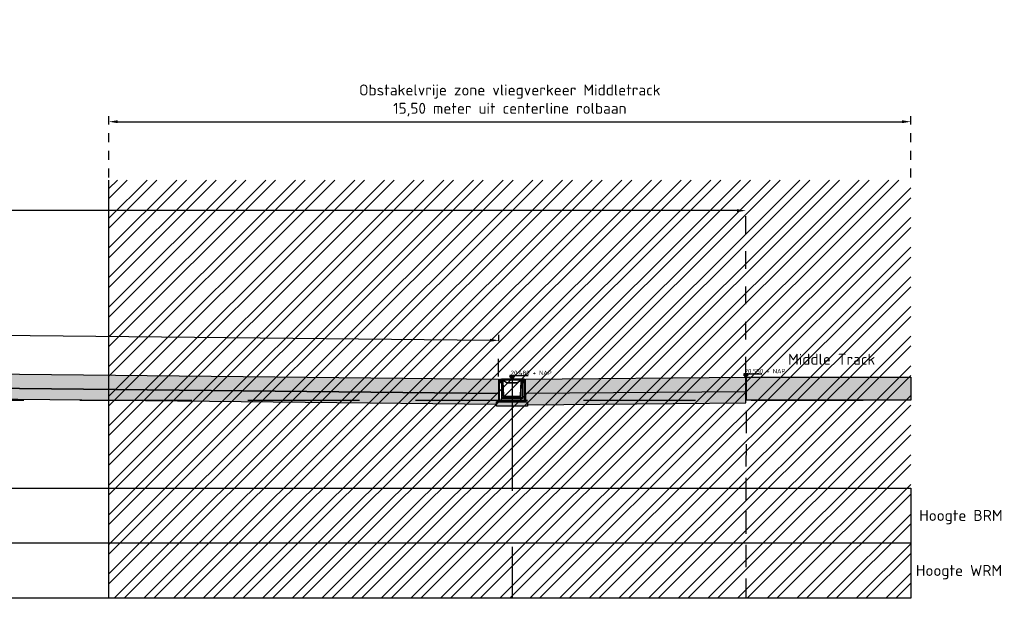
# Model space of a CAD drawing. Header units: metres. Extents: x 175829 to 176206141, y 407048 to 407918896.
# Tile 226 of 256: x 180794 to 180816, y 407067 to 407080. Entities that reach past the tile are written whole.
import ezdxf

# ---------------------------------------------------------------- set-up
doc = ezdxf.new("R2010")
doc.units = ezdxf.units.M
doc.header["$LTSCALE"] = 0.2
doc.header["$PDMODE"] = 3
doc.header["$PDSIZE"] = 1
for name, pattern in [('ACAD_ISO08W100', [36, 24, -3, 6, -3]), ('DASHED', [19.05, 12.7, -6.35]), ('XX-HIDDEN', [4, 2, -2])]:
    doc.linetypes.add(name, pattern=pattern)
for name, color, linetype in [('N-BOUWKUNDIG-FUNDERINGSBALK-GEBOUW-A', 170, 'Continuous'), ('N-BOUWKUNDIG-FUNDERINGSBALK-GEBOUW-G', 170, 'Continuous'), ('N-GW-VH-DWARSPROFIELEN_MAAIVELDLIJN_NIEUW-G', 4, 'Continuous'), ('N-WE-VH-BETONVERHARDING_330mm_PLATFORM-S&R-G', 3, 'Continuous'), ('N-WE-VH-BETONVERHARDING_PLATFORM-S&R_AFWATERINGSGOOT-G', 3, 'Continuous'), ('N-WE-VH-BETONVERHARDING_PLATFORM-S&R_AFWATERINGSGOOT_BETONSLOOF_DETAIL-A', 252, 'Continuous'), ('N-WE-VH-BETONVERHARDING_PLATFORM-S&R_AFWATERINGSGOOT_BETONSLOOF_DETAIL-G', 2, 'Continuous'), ('N-WE-VH-BETONVERHARDING_PLATFORM-S&R_AFWATERINGSGOOT_STELSPECIE_DETAIL-A', 251, 'Continuous'), ('N-WE-VH-BETONVERHARDING_PLATFORM-S&R_AFWATERINGSGOOT_STELSPECIE_DETAIL-G', 2, 'Continuous'), ('N-WE-VH-CO-VOEGEN_BETONVERHARDING_UITZET_CONSTRUCTIEVOEG-G', 254, 'ACAD_ISO08W100'), ('N-WE-VH-GRONDWERK_BETONGRANULAAT_S&R-G', 3, 'Continuous'), ('N-WE-VH_ASFALTVERHARDING_BOUWPLAATSINRICHTING-G', 3, 'Continuous'), ('X-HOOGTES-XX_HOOGTE_BETONVERHARDING_AFGEWERKT-T', 7, 'Continuous'), ('X-XX-AL-DWARSPROFIELEN-G', 2, 'Continuous'), ('X-XX-AL-DWARSPROFIELEN_20.00+NAP-G', 255, 'DASHED'), ('X-XX-AL_WERKTERREIN_LINEOPS_MIDDLETRACK-A', 10, 'Continuous')]:
    doc.layers.add(name, color=color, linetype=linetype)
doc.layers.add('N-WE-VH-BETONVERHARDING_330mm_PLATFORM-S&R-A', color=7, linetype='Continuous', true_color=0xf0f0f0)
doc.layers.add('N-WE-VH-GRONDWERK_BETONGRANULAAT_S&R-A', color=252, linetype='Continuous', lineweight=18)
doc.styles.add('NLCS 2.5 mm', font='isocpeur.ttf', dxfattribs={"height": 2.5})
doc.styles.add('NLCS-ISO', font='isocpeur.ttf')
doc.styles.add('RVB 5.0 mm IT', font='isocpeur.ttf', dxfattribs={"height": 5})
doc.dimstyles.new('NLCS-ARROW', dxfattribs={"dimtxt": 2.5, "dimasz": 3, "dimexe": 1.25, "dimexo": 0.625, "dimgap": 0.75, "dimtad": 1, "dimzin": 0, "dimdsep": 46, "dimtxsty": 'NLCS 2.5 mm', "dimcen": 0, "dimdle": 1, "dimclrd": 1, "dimclre": 251, "dimclrt": 7, "dimazin": 0, "dimtfac": 1, "dimtmove": 1, "dimatfit": 3, "dimfxl": 1, "dimtfillclr": 7, "dimtolj": 1, "dimtzin": 0, "dimarcsym": 0})

# ---------------------------------------------------------------- blocks, each defined once
blk = doc.blocks.new('*D110')
at = {"layer": 'Defpoints', "color": 0, "ltscale": 0.5, "transparency": 16777216}
for p in [(180814.127, 407077.511), (180795.927, 407076.185), (180814.127, 407076.185)]:
    blk.add_point(p, dxfattribs=at)
at = {"layer": 'N-WE-VH_ASFALTVERHARDING_BOUWPLAATSINRICHTING-G', "color": 251, "linetype": 'XX-HIDDEN', "lineweight": -2, "ltscale": 0.5, "transparency": 16777216}
for p, q in [((180795.927, 407076.247), (180795.927, 407077.636)), ((180814.127, 407076.247), (180814.127, 407077.636))]:
    blk.add_line(p, q, dxfattribs=at)
at = {"layer": 'N-WE-VH_ASFALTVERHARDING_BOUWPLAATSINRICHTING-G', "color": 1, "lineweight": -2, "ltscale": 0.5, "transparency": 16777216}
blk.add_line((180796.127, 407077.511), (180813.927, 407077.511), dxfattribs=at)
at = {"layer": 'N-WE-VH_ASFALTVERHARDING_BOUWPLAATSINRICHTING-G', "color": 1, "ltscale": 0.5, "transparency": 16777216}
for points in [[(180796.127, 407077.544), (180796.127, 407077.478), (180795.927, 407077.511)], [(180813.927, 407077.544), (180813.927, 407077.478), (180814.127, 407077.511)]]:
    blk.add_solid(points, dxfattribs=at)
at = {"layer": 'N-WE-VH_ASFALTVERHARDING_BOUWPLAATSINRICHTING-G', "color": 7, "ltscale": 0.5, "transparency": 16777216, "insert": (180805.027, 407077.994), "char_height": 0.25, "attachment_point": 5, "style": 'NLCS-ISO'}
blk.add_mtext('\\A1;Obstakelvrije zone vliegverkeer Middletrack^J15,50 meter uit centerline rolbaan', dxfattribs=at)
blk = doc.blocks.new('*D119')
at = {"layer": 'Defpoints', "color": 0, "transparency": 16777216}
for p in [(180721.436, 407075.491), (180721.436, 407072.535), (180810.386, 407071.705)]:
    blk.add_point(p, dxfattribs=at)
at = {"layer": 'X-XX-AL-DWARSPROFIELEN-G', "color": 251, "linetype": 'XX-HIDDEN', "lineweight": -2, "transparency": 16777216}
for p, q in [((180721.436, 407072.597), (180721.436, 407075.616)), ((180810.386, 407071.767), (180810.386, 407075.616))]:
    blk.add_line(p, q, dxfattribs=at)
at = {"layer": 'X-XX-AL-DWARSPROFIELEN-G', "color": 1, "lineweight": -2, "transparency": 16777216}
blk.add_line((180810.186, 407075.491), (180721.636, 407075.491), dxfattribs=at)
at = {"layer": 'X-XX-AL-DWARSPROFIELEN-G', "color": 1, "transparency": 16777216}
for points in [[(180721.636, 407075.525), (180721.636, 407075.458), (180721.436, 407075.491)], [(180810.186, 407075.525), (180810.186, 407075.458), (180810.386, 407075.491)]]:
    blk.add_solid(points, dxfattribs=at)
at = {"layer": 'X-XX-AL-DWARSPROFIELEN-G', "color": 7, "transparency": 16777216, "insert": (180765.911, 407075.766), "char_height": 0.25, "attachment_point": 5, "style": 'NLCS-ISO'}
blk.add_mtext('\\A1;Rolbaan, intersectie S4 88.95', dxfattribs=at)
blk = doc.blocks.new('*D129')
at = {"layer": 'Defpoints', "color": 0, "transparency": 16777216}
for p in [(180721.436, 407072.535), (180804.775, 407072.544), (180804.766, 407071.665)]:
    blk.add_point(p, dxfattribs=at)
at = {"layer": 'X-XX-AL-DWARSPROFIELEN-G', "color": 251, "linetype": 'XX-HIDDEN', "lineweight": -2, "transparency": 16777216}
for p, q in [((180721.437, 407072.597), (180721.447, 407073.539)), ((180804.767, 407071.727), (180804.777, 407072.669))]:
    blk.add_line(p, q, dxfattribs=at)
at = {"layer": 'X-XX-AL-DWARSPROFIELEN-G', "color": 1, "lineweight": -2, "transparency": 16777216}
blk.add_line((180721.645, 407073.412), (180804.575, 407072.546), dxfattribs=at)
at = {"layer": 'X-XX-AL-DWARSPROFIELEN-G', "color": 1, "transparency": 16777216}
for points in [[(180721.646, 407073.446), (180721.645, 407073.379), (180721.445, 407073.414)], [(180804.576, 407072.58), (180804.575, 407072.513), (180804.775, 407072.544)]]:
    blk.add_solid(points, dxfattribs=at)
at = {"layer": 'X-XX-AL-DWARSPROFIELEN-G', "color": 7, "transparency": 16777216, "insert": (180763.113, 407073.267), "char_height": 0.25, "attachment_point": 5, "rotation": 359.4018, "style": 'NLCS-ISO'}
blk.add_mtext('\\A1;Afschot betonverharding 0,90%', dxfattribs=at)

msp = doc.modelspace()

# ---------------------------------------------------------------- hatches: boundary and pattern name
at = {"layer": 'N-BOUWKUNDIG-FUNDERINGSBALK-GEBOUW-A', "ltscale": 0.5, "true_color": 0xe6e6e6, "transparency": 33554559}
h = msp.add_hatch(color=254, dxfattribs=at)
h.dxf.hatch_style = 1
h.paths.add_polyline_path([(180814.1275, 407071.1846), (180814.1275, 407071.7046), (180810.3863, 407071.7046), (180810.3863, 407071.1846)])
at = {"layer": 'N-WE-VH-BETONVERHARDING_330mm_PLATFORM-S&R-A'}
h = msp.add_hatch(color=256, dxfattribs=at)
h.dxf.hatch_style = 1
h.paths.add_polyline_path([(180721.4363, 407072.2046), (180721.4363, 407072.5346), (180804.7663, 407071.6646), (180804.7663, 407071.3346)])
h = msp.add_hatch(color=256, dxfattribs=at)
h.dxf.hatch_style = 1
h.paths.add_polyline_path([(180810.3863, 407071.3746), (180805.3863, 407071.3356), (180805.3863, 407071.6656), (180810.3863, 407071.7046)])
at = {"layer": 'N-WE-VH-BETONVERHARDING_PLATFORM-S&R_AFWATERINGSGOOT_BETONSLOOF_DETAIL-A', "ltscale": 0.5}
h = msp.add_hatch(color=256, dxfattribs=at)
h.dxf.hatch_style = 1
h.paths.add_polyline_path([(180805.4264, 407071.1456), (180804.7264, 407071.1456), (180804.7264, 407071.0456), (180805.0764, 407071.0456), (180805.4264, 407071.0456)])
at = {"layer": 'N-WE-VH-BETONVERHARDING_PLATFORM-S&R_AFWATERINGSGOOT_STELSPECIE_DETAIL-A', "ltscale": 0.5}
h = msp.add_hatch(color=256, dxfattribs=at)
h.dxf.hatch_style = 1
h.paths.add_polyline_path([(180805.3615, 407071.1656), (180804.7915, 407071.1656), (180804.7915, 407071.1456), (180805.3613, 407071.1456)])
at = {"layer": 'N-WE-VH-CO-VOEGEN_BETONVERHARDING_UITZET_CONSTRUCTIEVOEG-G', "ltscale": 0.5}
h = msp.add_hatch(color=256, dxfattribs=at)
h.dxf.hatch_style = 1
h.paths.add_polyline_path([(180804.7663, 407071.6606), (180804.7913, 407071.6606), (180804.7913, 407071.1456), (180804.7663, 407071.1456)])
h.paths.add_polyline_path([(180805.3863, 407071.6606), (180805.3613, 407071.6606), (180805.3613, 407071.1456), (180805.3863, 407071.1456)])
at = {"layer": 'N-WE-VH-GRONDWERK_BETONGRANULAAT_S&R-A', "ltscale": 0.5, "true_color": 0xe6e6e6, "transparency": 33554534}
h = msp.add_hatch(color=254, dxfattribs=at)
h.dxf.hatch_style = 1
h.paths.add_polyline_path([(180804.7264, 407071.085), (180721.4363, 407071.9546), (180703.8275, 407071.9546), (180703.8275, 407072.2046), (180721.4363, 407072.2046), (180804.7663, 407071.3346), (180804.7663, 407071.1456), (180804.7264, 407071.1456)])
h = msp.add_hatch(color=254, dxfattribs=at)
h.dxf.hatch_style = 1
h.paths.add_polyline_path([(180805.3863, 407071.3356), (180805.3863, 407071.1456), (180805.4264, 407071.1456), (180805.4264, 407071.0777), (180810.3855, 407071.1246), (180810.3855, 407071.3746)])
at = {"layer": 'X-HOOGTES-XX_HOOGTE_BETONVERHARDING_AFGEWERKT-T', "ltscale": 0.5, "true_color": 0x000000}
h = msp.add_hatch(color=18, dxfattribs=at)
h.dxf.hatch_style = 1
h.paths.add_polyline_path([(180805.1263, 407071.7457), (180805.0263, 407071.7457), (180805.0263, 407071.7257), (180805.0763, 407071.7257), (180805.1263, 407071.7257)])
h.paths.add_polyline_path([(180805.1263, 407071.7257), (180805.0763, 407071.7257), (180805.0763, 407071.6657)])
h.paths.add_polyline_path([(180805.0763, 407071.7257), (180805.0263, 407071.7257), (180805.0763, 407071.6657)])
h = msp.add_hatch(color=18, dxfattribs=at)
h.dxf.hatch_style = 1
h.paths.add_polyline_path([(180805.1263, 407071.7457), (180805.0263, 407071.7457), (180805.0263, 407071.7257), (180805.0763, 407071.7257), (180805.1263, 407071.7257)])
h.paths.add_polyline_path([(180805.1263, 407071.7257), (180805.0763, 407071.7257), (180805.0763, 407071.6657)])
h.paths.add_polyline_path([(180805.0763, 407071.7257), (180805.0263, 407071.7257), (180805.0763, 407071.6657)])
h = msp.add_hatch(color=18, dxfattribs=at)
h.dxf.hatch_style = 1
h.paths.add_polyline_path([(180810.4363, 407071.7846), (180810.3363, 407071.7846), (180810.3363, 407071.7646), (180810.3863, 407071.7646), (180810.4363, 407071.7646)])
h.paths.add_polyline_path([(180810.4363, 407071.7646), (180810.3863, 407071.7646), (180810.3863, 407071.7046)])
h.paths.add_polyline_path([(180810.3863, 407071.7646), (180810.3363, 407071.7646), (180810.3863, 407071.7046)])
h = msp.add_hatch(color=18, dxfattribs=at)
h.dxf.hatch_style = 1
h.paths.add_polyline_path([(180810.4363, 407071.7846), (180810.3363, 407071.7846), (180810.3363, 407071.7646), (180810.3863, 407071.7646), (180810.4363, 407071.7646)])
h.paths.add_polyline_path([(180810.4363, 407071.7646), (180810.3863, 407071.7646), (180810.3863, 407071.7046)])
h.paths.add_polyline_path([(180810.3863, 407071.7646), (180810.3363, 407071.7646), (180810.3863, 407071.7046)])
at = {"layer": 'X-XX-AL_WERKTERREIN_LINEOPS_MIDDLETRACK-A', "ltscale": 0.5, "transparency": 33554508}
h = msp.add_hatch(dxfattribs=at)
h.set_pattern_fill('ANSI32', color=256, scale=0.05)
h.set_pattern_definition([(45, (1577.54726, 548.921), (-0.33675960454, 0.33675960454), []), (45, (1577.77177, 548.921), (-0.33675960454, 0.33675960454), [])])
h.paths.add_polyline_path([(180795.9275, 407076.1846), (180814.1275, 407076.1846), (180814.1275, 407066.6846), (180795.9275, 407066.6846)])

# ---------------------------------------------------------------- linework, layer by layer
at = {"layer": 'N-BOUWKUNDIG-FUNDERINGSBALK-GEBOUW-G', "color": 254, "ltscale": 0.5, "true_color": 0xe6e6e6}
msp.add_lwpolyline([(180814.1275, 407071.1846), (180810.3863, 407071.1846), (180810.3863, 407071.7046), (180814.1275, 407071.7046)], close=True, dxfattribs=at)
at = {"layer": 'N-WE-VH-BETONVERHARDING_330mm_PLATFORM-S&R-G', "flags": 128}
for points in [[(180721.4363, 407072.2046), (180721.4363, 407072.5346), (180804.7663, 407071.6646), (180804.7663, 407071.3346)], [(180810.3863, 407071.3746), (180805.3863, 407071.3356), (180805.3863, 407071.6656), (180810.3863, 407071.7046)]]:
    msp.add_lwpolyline(points, close=True, dxfattribs=at)
msp.add_lwpolyline([(180703.8275, 407072.2046), (180721.4363, 407072.2046), (180804.7663, 407071.3346), (180804.7663, 407071.1456), (180804.7264, 407071.1456), (180804.7264, 407071.085)], dxfattribs=at)
at = {"layer": 'N-WE-VH-BETONVERHARDING_PLATFORM-S&R_AFWATERINGSGOOT-G', "linetype": 'Continuous', "lineweight": 25}
for p, q in [((180804.7963, 407071.6656), (180804.7963, 407071.6626)), ((180804.7963, 407071.6656), (180804.8413, 407071.6656)), ((180804.8413, 407071.6626), (180804.8413, 407071.6656)), ((180805.3113, 407071.6656), (180805.3113, 407071.6626)), ((180805.3563, 407071.6656), (180805.3113, 407071.6656)), ((180805.3563, 407071.6626), (180805.3563, 407071.6656)), ((180804.7943, 407071.6606), (180804.7913, 407071.6606)), ((180804.7913, 407071.6456), (180804.7913, 407071.6606)), ((180804.7913, 407071.6456), (180804.7943, 407071.6456)), ((180804.7913, 407071.6446), (180804.7913, 407071.6456)), ((180804.8779, 407071.6114), (180804.7913, 407071.6446)), ((180804.7913, 407071.6427), (180804.7913, 407071.6446)), ((180804.878, 407071.6094), (180804.7913, 407071.6427)), ((180804.7913, 407071.6427), (180804.7913, 407071.6251)), ((180804.7913, 407071.6251), (180804.8559, 407071.6004)), ((180804.7913, 407071.6232), (180804.7913, 407071.6251)), ((180804.7913, 407071.6232), (180804.8552, 407071.5987)), ((180804.7913, 407071.5906), (180804.7913, 407071.6232)), ((180804.7913, 407071.5906), (180804.8413, 407071.5906)), ((180804.7913, 407071.5906), (180804.7913, 407071.5862)), ((180804.8369, 407071.5862), (180804.7913, 407071.5862)), ((180804.7913, 407071.1656), (180804.7913, 407071.5862)), ((180804.7943, 407071.6456), (180804.7943, 407071.6606)), ((180804.7963, 407071.6626), (180804.8413, 407071.6626)), ((180804.8413, 407071.5906), (180804.8369, 407071.5862)), ((180804.8369, 407071.5862), (180804.8369, 407071.2162)), ((180804.8413, 407071.5906), (180804.8413, 407071.2206)), ((180804.8463, 407071.6606), (180804.8433, 407071.6606)), ((180804.8433, 407071.6606), (180804.8433, 407071.6366)), ((180804.8433, 407071.6366), (180804.8463, 407071.6366)), ((180804.8463, 407071.6606), (180804.8463, 407071.6366)), ((180804.8478, 407071.6496), (180804.8482, 407071.6617)), ((180804.8528, 407071.6496), (180804.8478, 407071.6496)), ((180804.8483, 407071.6346), (180804.8483, 407071.6316)), ((180804.8483, 407071.6346), (180804.8713, 407071.6346)), ((180804.8483, 407071.6316), (180804.8713, 407071.6316)), ((180804.8512, 407071.6375), (180804.8509, 407071.6467)), ((180804.8512, 407071.6646), (180804.853, 407071.6646)), ((180804.8532, 407071.6617), (180804.8528, 407071.6496)), ((180804.8528, 407071.6496), (180805.2998, 407071.6496)), ((180804.8615, 407071.6646), (180804.853, 407071.6646)), ((180804.853, 407071.6646), (180804.8532, 407071.6646)), ((180804.8532, 407071.6617), (180804.8532, 407071.6646)), ((180805.2994, 407071.6617), (180804.8532, 407071.6617)), ((180804.8559, 407071.6004), (180804.8552, 407071.5987)), ((180804.8559, 407071.6467), (180804.8559, 407071.6496)), ((180805.2967, 407071.6467), (180804.8559, 407071.6467)), ((180804.8559, 407071.6467), (180804.8562, 407071.6375)), ((180804.8562, 407071.6375), (180804.8751, 407071.6375)), ((180804.8562, 407071.6375), (180804.8562, 407071.6346)), ((180804.8602, 407071.5942), (180804.8584, 407071.5941)), ((180804.8584, 407071.5941), (180804.8676, 407071.2912)), ((180804.8602, 407071.5942), (180804.8694, 407071.2913)), ((180804.8615, 407071.6646), (180804.8869, 407071.6646)), ((180804.8751, 407071.6346), (180804.8713, 407071.6346)), ((180804.8713, 407071.6316), (180804.8713, 407071.6346)), ((180804.8726, 407071.6344), (180804.8726, 407071.6346)), ((180804.8763, 407071.6296), (180804.8733, 407071.6296)), ((180804.8733, 407071.6296), (180804.8733, 407071.6146)), ((180804.8778, 407071.6146), (180804.8733, 407071.6146)), ((180804.8751, 407071.6375), (180804.8751, 407071.6346)), ((180804.8763, 407071.6345), (180804.8756, 407071.6346)), ((180804.8763, 407071.6296), (180804.8763, 407071.6146)), ((180804.8778, 407071.6146), (180804.8779, 407071.6114)), ((180804.8779, 407071.6114), (180804.878, 407071.6094)), ((180804.8876, 407071.2918), (180804.878, 407071.6094)), ((180804.946, 407071.5836), (180804.8799, 407071.633)), ((180804.8817, 407071.6353), (180804.9478, 407071.5859)), ((180804.8955, 407071.6646), (180804.8869, 407071.6646)), ((180804.8955, 407071.6646), (180804.9107, 407071.6646)), ((180804.9193, 407071.6646), (180804.9107, 407071.6646)), ((180804.9193, 407071.6646), (180804.9447, 407071.6646)), ((180804.9532, 407071.6646), (180804.9447, 407071.6646)), ((180804.9532, 407071.6646), (180804.9684, 407071.6646)), ((180804.958, 407071.5825), (180805.1946, 407071.5825)), ((180804.958, 407071.5825), (180804.958, 407071.5796)), ((180805.1946, 407071.5796), (180804.958, 407071.5796)), ((180804.977, 407071.6646), (180804.9684, 407071.6646)), ((180804.977, 407071.6646), (180805.0024, 407071.6646)), ((180805.011, 407071.6646), (180805.0024, 407071.6646)), ((180805.011, 407071.6646), (180805.0262, 407071.6646)), ((180805.0347, 407071.6646), (180805.0262, 407071.6646)), ((180805.0347, 407071.6646), (180805.0601, 407071.6646)), ((180805.0687, 407071.6646), (180805.0601, 407071.6646)), ((180805.0687, 407071.6646), (180805.0839, 407071.6646)), ((180805.0925, 407071.6646), (180805.0839, 407071.6646)), ((180805.0925, 407071.6646), (180805.1179, 407071.6646)), ((180805.1264, 407071.6646), (180805.1179, 407071.6646)), ((180805.1264, 407071.6646), (180805.1416, 407071.6646)), ((180805.1502, 407071.6646), (180805.1416, 407071.6646)), ((180805.1502, 407071.6646), (180805.1756, 407071.6646)), ((180805.1842, 407071.6646), (180805.1756, 407071.6646)), ((180805.1842, 407071.6646), (180805.1994, 407071.6646)), ((180805.1946, 407071.5825), (180805.1946, 407071.5796)), ((180805.2079, 407071.6646), (180805.1994, 407071.6646)), ((180805.2048, 407071.5859), (180805.2709, 407071.6353)), ((180805.2727, 407071.633), (180805.2066, 407071.5836)), ((180805.2079, 407071.6646), (180805.2333, 407071.6646)), ((180805.2419, 407071.6646), (180805.2333, 407071.6646)), ((180805.2419, 407071.6646), (180805.2571, 407071.6646)), ((180805.2657, 407071.6646), (180805.2571, 407071.6646)), ((180805.2746, 407071.6094), (180805.265, 407071.2918)), ((180805.2657, 407071.6646), (180805.2911, 407071.6646)), ((180805.3613, 407071.6427), (180805.2746, 407071.6094)), ((180805.2746, 407071.6094), (180805.2747, 407071.6114)), ((180805.3613, 407071.6446), (180805.2747, 407071.6114)), ((180805.2748, 407071.6146), (180805.2747, 407071.6114)), ((180805.2748, 407071.6146), (180805.2793, 407071.6146)), ((180805.277, 407071.6346), (180805.2763, 407071.6345)), ((180805.2793, 407071.6296), (180805.2763, 407071.6296)), ((180805.2763, 407071.6296), (180805.2763, 407071.6146)), ((180805.2775, 407071.6375), (180805.2964, 407071.6375)), ((180805.2775, 407071.6375), (180805.2775, 407071.6346)), ((180805.2813, 407071.6346), (180805.2775, 407071.6346)), ((180805.2793, 407071.6296), (180805.2793, 407071.6146)), ((180805.28, 407071.6344), (180805.28, 407071.6346)), ((180805.2813, 407071.6346), (180805.2813, 407071.6316)), ((180805.3043, 407071.6346), (180805.2813, 407071.6346)), ((180805.3043, 407071.6316), (180805.2813, 407071.6316)), ((180805.2832, 407071.2913), (180805.2924, 407071.5942)), ((180805.285, 407071.2912), (180805.2942, 407071.5941)), ((180805.2997, 407071.6646), (180805.2911, 407071.6646)), ((180805.2924, 407071.5942), (180805.2942, 407071.5941)), ((180805.2964, 407071.6375), (180805.2967, 407071.6467)), ((180805.2964, 407071.6375), (180805.2964, 407071.6346)), ((180805.2967, 407071.6467), (180805.2967, 407071.6496)), ((180805.2967, 407071.6004), (180805.3613, 407071.6251)), ((180805.2967, 407071.6004), (180805.2974, 407071.5987)), ((180805.2974, 407071.5987), (180805.3613, 407071.6232)), ((180805.2994, 407071.6617), (180805.2994, 407071.6646)), ((180805.2994, 407071.6646), (180805.2997, 407071.6646)), ((180805.2998, 407071.6496), (180805.2994, 407071.6617)), ((180805.2997, 407071.6646), (180805.3014, 407071.6646)), ((180805.3048, 407071.6496), (180805.2998, 407071.6496)), ((180805.3017, 407071.6467), (180805.3014, 407071.6375)), ((180805.3043, 407071.6316), (180805.3043, 407071.6346)), ((180805.3044, 407071.6617), (180805.3048, 407071.6496)), ((180805.3093, 407071.6606), (180805.3063, 407071.6606)), ((180805.3063, 407071.6606), (180805.3063, 407071.6366)), ((180805.3063, 407071.6366), (180805.3093, 407071.6366)), ((180805.3093, 407071.6606), (180805.3093, 407071.6366)), ((180805.3563, 407071.6626), (180805.3113, 407071.6626)), ((180805.3113, 407071.5906), (180805.3157, 407071.5862)), ((180805.3613, 407071.5906), (180805.3113, 407071.5906)), ((180805.3113, 407071.5906), (180805.3113, 407071.2206)), ((180805.3157, 407071.5862), (180805.3613, 407071.5862)), ((180805.3157, 407071.5862), (180805.3157, 407071.2162)), ((180805.3613, 407071.6606), (180805.3583, 407071.6606)), ((180805.3583, 407071.6456), (180805.3583, 407071.6606)), ((180805.3613, 407071.6456), (180805.3583, 407071.6456)), ((180805.3613, 407071.6456), (180805.3613, 407071.6606)), ((180805.3613, 407071.6446), (180805.3613, 407071.6456)), ((180805.3613, 407071.6446), (180805.3613, 407071.6427)), ((180805.3613, 407071.6251), (180805.3613, 407071.6427)), ((180805.3613, 407071.6251), (180805.3613, 407071.6232)), ((180805.3613, 407071.5906), (180805.3613, 407071.6232)), ((180805.3613, 407071.5906), (180805.3613, 407071.5862)), ((180805.3613, 407071.1656), (180805.3613, 407071.5862)), ((180804.8369, 407071.2162), (180804.8413, 407071.2206)), ((180805.3113, 407071.2206), (180804.8413, 407071.2206)), ((180804.8694, 407071.2913), (180804.8676, 407071.2912)), ((180804.8759, 407071.2766), (180804.8747, 407071.2753)), ((180804.8747, 407071.2753), (180804.8989, 407071.252)), ((180804.8759, 407071.2766), (180804.9001, 407071.2534)), ((180804.9127, 407071.2665), (180804.8885, 407071.2897)), ((180804.9001, 407071.2534), (180804.8989, 407071.252)), ((180805.2378, 407071.2656), (180804.9148, 407071.2656)), ((180804.9148, 407071.2474), (180805.2378, 407071.2474)), ((180804.9148, 407071.2474), (180804.9148, 407071.2456)), ((180804.9148, 407071.2456), (180805.2378, 407071.2456)), ((180805.2378, 407071.2474), (180805.2378, 407071.2456)), ((180805.2641, 407071.2897), (180805.2399, 407071.2665)), ((180805.2525, 407071.2534), (180805.2767, 407071.2766)), ((180805.2525, 407071.2534), (180805.2537, 407071.252)), ((180805.2537, 407071.252), (180805.278, 407071.2753)), ((180805.2767, 407071.2766), (180805.278, 407071.2753)), ((180805.2832, 407071.2913), (180805.285, 407071.2912)), ((180805.3157, 407071.2162), (180805.3113, 407071.2206)), ((180804.7915, 407071.1656), (180805.3615, 407071.1656)), ((180805.3157, 407071.2162), (180804.8369, 407071.2162))]:
    msp.add_line(p, q, dxfattribs=at)
at = {"layer": 'N-WE-VH-BETONVERHARDING_PLATFORM-S&R_AFWATERINGSGOOT-G', "linetype": 'Continuous', "lineweight": 25, "ltscale": 0.5}
for centre, radius in [((180804.8663, 407071.2456), 0.0075), ((180804.8663, 407071.2456), 0.007), ((180804.8663, 407071.2456), 0.005), ((180805.2863, 407071.2456), 0.0075), ((180805.2863, 407071.2456), 0.007), ((180805.2863, 407071.2456), 0.005)]:
    msp.add_circle(centre, radius, dxfattribs=at)
for centre, radius, start, end in [((180804.7963, 407071.6606), 0.005, 90, 180), ((180804.8413, 407071.6606), 0.005, 0, 90), ((180805.3113, 407071.6606), 0.005, 90, 180), ((180805.3563, 407071.6606), 0.005, 0, 90), ((180804.7963, 407071.6606), 0.002, 90, 180), ((180804.8413, 407071.6606), 0.002, 0, 90), ((180804.8483, 407071.6366), 0.005, 180, 270), ((180804.8483, 407071.6366), 0.002, 180, 270), ((180804.8479, 407071.6466), 0.003, 2, 90), ((180804.8512, 407071.6616), 0.003, 90, 178), ((180804.8542, 407071.6376), 0.003, 182, 270), ((180804.8534, 407071.594), 0.005, 1.73892, 69), ((180804.8534, 407071.594), 0.00682, 1.73892, 69), ((180804.8713, 407071.6296), 0.005, 0, 90), ((180804.8713, 407071.6296), 0.002, 0, 90), ((180804.8751, 407071.6265), 0.011, 53.19252, 90), ((180804.8751, 407071.6266), 0.008, 53.19252, 90), ((180804.8536, 407071.6555), 0.0346, 319.54221, 324.3783), ((180804.9197, 407071.606), 0.0346, 319.54221, 324.3783), ((180804.958, 407071.5996), 0.02, 233.19252, 270), ((180804.958, 407071.5995), 0.017, 233.19252, 270), ((180805.1946, 407071.5995), 0.017, 270, 306.80748), ((180805.1946, 407071.5996), 0.02, 270, 306.80748), ((180805.2329, 407071.606), 0.0346, 215.6217, 220.45779), ((180805.2775, 407071.6265), 0.011, 90, 126.80748), ((180805.299, 407071.6555), 0.0346, 215.6217, 220.45779), ((180805.2775, 407071.6266), 0.008, 90, 126.80748), ((180805.2813, 407071.6296), 0.005, 90, 180), ((180805.2813, 407071.6296), 0.002, 90, 180), ((180805.2992, 407071.594), 0.00682, 111, 178.26108), ((180805.2992, 407071.594), 0.005, 111, 178.26108), ((180805.2984, 407071.6376), 0.003, 270, 358), ((180805.3014, 407071.6616), 0.003, 2, 90), ((180805.3043, 407071.6366), 0.002, 270, 0), ((180805.3043, 407071.6366), 0.005, 270, 0), ((180805.3113, 407071.6606), 0.002, 90, 180), ((180805.3563, 407071.6606), 0.002, 0, 90), ((180804.8906, 407071.2919), 0.023, 181.73892, 226.1), ((180804.8906, 407071.2919), 0.0212, 181.73892, 226.1), ((180804.8906, 407071.2919), 0.003, 181.73892, 226.1), ((180804.9148, 407071.2686), 0.023, 226.1, 270), ((180804.9148, 407071.2686), 0.0212, 226.1, 270), ((180804.9148, 407071.2686), 0.003, 226.1, 269.99991), ((180805.2378, 407071.2686), 0.003, 270, 313.9), ((180805.2378, 407071.2686), 0.0212, 270, 313.9), ((180805.2378, 407071.2686), 0.023, 270, 313.9), ((180805.262, 407071.2919), 0.003, 313.9, 358.26108), ((180805.262, 407071.2919), 0.0212, 313.9, 358.26108), ((180805.262, 407071.2919), 0.023, 313.9, 358.26108)]:
    msp.add_arc(centre, radius, start, end, dxfattribs=at)
for centre, major_axis, ratio, start_param, end_param in [((180804.8532, 407071.6616), (0.005, -0.0001), 0.0209229, 1.5717219, 3.1413003), ((180804.8559, 407071.6466), (0.00501, -0.0001), 0.0208618, 1.5731804, 3.1427588), ((180804.8562, 407071.6376), (0.005, 0.0001), 0.0209229, 3.141885, 4.7114634), ((180805.2964, 407071.6376), (0.005, -0.0001), 0.0209229, 4.7133146, 6.2828929), ((180805.2967, 407071.6466), (0.00501, 0.0001), 0.0208618, 6.2820192, 7.8515975), ((180805.2994, 407071.6616), (0.005, 0.0001), 0.0209229, 0.0002924, 1.5698707)]:
    msp.add_ellipse(centre, major_axis=major_axis, ratio=ratio, start_param=start_param, end_param=end_param, dxfattribs=at)
for points, knots in [([(180804.8532, 407071.6646), (180804.8535, 407071.6645), (180804.8541, 407071.6643), (180804.8551, 407071.6634), (180804.8565, 407071.6626), (180804.8579, 407071.6622), (180804.8587, 407071.6621), (180804.859, 407071.6621)], [0, 0, 0, 0, 0.2133039, 0.4153693, 0.6441936, 0.8978605, 1, 1, 1, 1]), ([(180804.859, 407071.6621), (180804.8595, 407071.6622), (180804.8603, 407071.6622), (180804.8612, 407071.6627), (180804.8618, 407071.6631), (180804.8621, 407071.6635), (180804.8622, 407071.6639), (180804.8622, 407071.6642), (180804.862, 407071.6646), (180804.8617, 407071.6646), (180804.8615, 407071.6646)], [0, 0, 0, 0, 0.234005, 0.3772599, 0.4840818, 0.5665537, 0.6493173, 0.7273099, 0.8460977, 1, 1, 1, 1]), ([(180804.8869, 407071.6646), (180804.8868, 407071.6646), (180804.8865, 407071.6646), (180804.8863, 407071.6642), (180804.8862, 407071.6639), (180804.8864, 407071.6635), (180804.8867, 407071.663), (180804.8873, 407071.6626), (180804.8883, 407071.6622), (180804.8891, 407071.6621), (180804.8895, 407071.6621)], [0, 0, 0, 0, 0.154087, 0.2701802, 0.3576946, 0.4457288, 0.5235998, 0.6375093, 0.8164734, 1, 1, 1, 1]), ([(180804.8895, 407071.6621), (180804.89, 407071.6622), (180804.8911, 407071.6623), (180804.8927, 407071.663), (180804.8941, 407071.664), (180804.895, 407071.6646), (180804.8954, 407071.6646), (180804.8955, 407071.6646)], [0, 0, 0, 0, 0.1982479, 0.4355902, 0.6802264, 0.9073782, 1, 1, 1, 1]), ([(180804.9107, 407071.6646), (180804.911, 407071.6646), (180804.9115, 407071.6645), (180804.9125, 407071.6637), (180804.9137, 407071.6629), (180804.9151, 407071.6622), (180804.9162, 407071.6622), (180804.9167, 407071.6621)], [0, 0, 0, 0, 0.1998667, 0.37892, 0.5841155, 0.8130963, 1, 1, 1, 1]), ([(180804.9167, 407071.6621), (180804.9172, 407071.6622), (180804.918, 407071.6622), (180804.919, 407071.6627), (180804.9195, 407071.6631), (180804.9199, 407071.6635), (180804.92, 407071.6639), (180804.9199, 407071.6642), (180804.9197, 407071.6646), (180804.9194, 407071.6646), (180804.9193, 407071.6646)], [0, 0, 0, 0, 0.234005, 0.3772599, 0.4840818, 0.5665537, 0.6493173, 0.7273099, 0.8460977, 1, 1, 1, 1]), ([(180804.9447, 407071.6646), (180804.9445, 407071.6646), (180804.9442, 407071.6646), (180804.944, 407071.6642), (180804.944, 407071.6639), (180804.9441, 407071.6635), (180804.9444, 407071.663), (180804.9451, 407071.6626), (180804.9461, 407071.6622), (180804.9468, 407071.6621), (180804.9472, 407071.6621)], [0, 0, 0, 0, 0.154087, 0.2701802, 0.3576946, 0.4457288, 0.5235998, 0.6375093, 0.8164734, 1, 1, 1, 1]), ([(180804.9472, 407071.6621), (180804.9477, 407071.6622), (180804.9489, 407071.6623), (180804.9505, 407071.663), (180804.9518, 407071.664), (180804.9527, 407071.6646), (180804.9531, 407071.6646), (180804.9532, 407071.6646)], [0, 0, 0, 0, 0.1982479, 0.4355902, 0.6802264, 0.9073782, 1, 1, 1, 1]), ([(180804.9684, 407071.6646), (180804.9687, 407071.6646), (180804.9692, 407071.6645), (180804.9702, 407071.6637), (180804.9714, 407071.6629), (180804.9729, 407071.6622), (180804.9739, 407071.6622), (180804.9744, 407071.6621)], [0, 0, 0, 0, 0.1998667, 0.37892, 0.5841155, 0.8130963, 1, 1, 1, 1]), ([(180804.9744, 407071.6621), (180804.9749, 407071.6622), (180804.9757, 407071.6622), (180804.9767, 407071.6627), (180804.9773, 407071.6631), (180804.9776, 407071.6635), (180804.9777, 407071.6639), (180804.9777, 407071.6642), (180804.9774, 407071.6646), (180804.9772, 407071.6646), (180804.977, 407071.6646)], [0, 0, 0, 0, 0.23400496, 0.37725994, 0.48408182, 0.56655365, 0.64931732, 0.72730994, 0.8460977, 1, 1, 1, 1]), ([(180805.0024, 407071.6646), (180805.0022, 407071.6646), (180805.002, 407071.6646), (180805.0017, 407071.6642), (180805.0017, 407071.6639), (180805.0018, 407071.6635), (180805.0022, 407071.663), (180805.0028, 407071.6626), (180805.0038, 407071.6622), (180805.0046, 407071.6621), (180805.005, 407071.6621)], [0, 0, 0, 0, 0.154087, 0.2701802, 0.3576946, 0.4457288, 0.5235998, 0.6375093, 0.8164734, 1, 1, 1, 1]), ([(180805.005, 407071.6621), (180805.0055, 407071.6622), (180805.0066, 407071.6623), (180805.0082, 407071.663), (180805.0095, 407071.664), (180805.0104, 407071.6646), (180805.0108, 407071.6646), (180805.011, 407071.6646)], [0, 0, 0, 0, 0.1982479, 0.4355902, 0.6802264, 0.9073782, 1, 1, 1, 1]), ([(180805.0262, 407071.6646), (180805.0264, 407071.6646), (180805.027, 407071.6645), (180805.0279, 407071.6637), (180805.0291, 407071.6629), (180805.0306, 407071.6622), (180805.0317, 407071.6622), (180805.0322, 407071.6621)], [0, 0, 0, 0, 0.1998667, 0.37892, 0.5841155, 0.8130963, 1, 1, 1, 1]), ([(180805.0322, 407071.6621), (180805.0327, 407071.6622), (180805.0335, 407071.6622), (180805.0344, 407071.6627), (180805.035, 407071.6631), (180805.0353, 407071.6635), (180805.0354, 407071.6639), (180805.0354, 407071.6642), (180805.0352, 407071.6646), (180805.0349, 407071.6646), (180805.0347, 407071.6646)], [0, 0, 0, 0, 0.234005, 0.3772599, 0.4840818, 0.5665537, 0.6493173, 0.7273099, 0.8460977, 1, 1, 1, 1]), ([(180805.0601, 407071.6646), (180805.06, 407071.6646), (180805.0597, 407071.6646), (180805.0595, 407071.6642), (180805.0594, 407071.6639), (180805.0596, 407071.6635), (180805.0599, 407071.663), (180805.0606, 407071.6626), (180805.0615, 407071.6622), (180805.0623, 407071.6621), (180805.0627, 407071.6621)], [0, 0, 0, 0, 0.154087, 0.2701802, 0.3576946, 0.4457288, 0.5235998, 0.6375093, 0.8164734, 1, 1, 1, 1]), ([(180805.0627, 407071.6621), (180805.0632, 407071.6622), (180805.0643, 407071.6623), (180805.0659, 407071.663), (180805.0673, 407071.664), (180805.0682, 407071.6646), (180805.0686, 407071.6646), (180805.0687, 407071.6646)], [0, 0, 0, 0, 0.1982479, 0.4355902, 0.6802264, 0.9073782, 1, 1, 1, 1]), ([(180805.0839, 407071.6646), (180805.0842, 407071.6646), (180805.0847, 407071.6645), (180805.0857, 407071.6637), (180805.0869, 407071.6629), (180805.0884, 407071.6622), (180805.0894, 407071.6622), (180805.0899, 407071.6621)], [0, 0, 0, 0, 0.1998667, 0.37892, 0.5841155, 0.8130963, 1, 1, 1, 1]), ([(180805.0899, 407071.6621), (180805.0904, 407071.6622), (180805.0912, 407071.6622), (180805.0922, 407071.6627), (180805.0927, 407071.6631), (180805.0931, 407071.6635), (180805.0932, 407071.6639), (180805.0931, 407071.6642), (180805.0929, 407071.6646), (180805.0926, 407071.6646), (180805.0925, 407071.6646)], [0, 0, 0, 0, 0.234005, 0.3772599, 0.4840818, 0.5665537, 0.6493173, 0.7273099, 0.8460977, 1, 1, 1, 1]), ([(180805.1179, 407071.6646), (180805.1177, 407071.6646), (180805.1174, 407071.6646), (180805.1172, 407071.6642), (180805.1172, 407071.6639), (180805.1173, 407071.6635), (180805.1176, 407071.663), (180805.1183, 407071.6626), (180805.1193, 407071.6622), (180805.12, 407071.6621), (180805.1204, 407071.6621)], [0, 0, 0, 0, 0.154087, 0.2701802, 0.3576946, 0.4457288, 0.5235998, 0.6375093, 0.8164734, 1, 1, 1, 1]), ([(180805.1204, 407071.6621), (180805.121, 407071.6622), (180805.1221, 407071.6623), (180805.1237, 407071.663), (180805.125, 407071.664), (180805.1259, 407071.6646), (180805.1263, 407071.6646), (180805.1264, 407071.6646)], [0, 0, 0, 0, 0.1982479, 0.4355902, 0.6802264, 0.9073782, 1, 1, 1, 1]), ([(180805.1416, 407071.6646), (180805.1419, 407071.6646), (180805.1424, 407071.6645), (180805.1434, 407071.6637), (180805.1446, 407071.6629), (180805.1461, 407071.6622), (180805.1471, 407071.6622), (180805.1476, 407071.6621)], [0, 0, 0, 0, 0.1998667, 0.37892, 0.5841155, 0.8130963, 1, 1, 1, 1]), ([(180805.1476, 407071.6621), (180805.1481, 407071.6622), (180805.149, 407071.6622), (180805.1499, 407071.6627), (180805.1505, 407071.6631), (180805.1508, 407071.6635), (180805.1509, 407071.6639), (180805.1509, 407071.6642), (180805.1506, 407071.6646), (180805.1504, 407071.6646), (180805.1502, 407071.6646)], [0, 0, 0, 0, 0.23400496, 0.37725994, 0.48408182, 0.56655365, 0.64931732, 0.72730994, 0.8460977, 1, 1, 1, 1]), ([(180805.1756, 407071.6646), (180805.1754, 407071.6646), (180805.1752, 407071.6646), (180805.1749, 407071.6642), (180805.1749, 407071.6639), (180805.175, 407071.6635), (180805.1754, 407071.663), (180805.176, 407071.6626), (180805.177, 407071.6622), (180805.1778, 407071.6621), (180805.1782, 407071.6621)], [0, 0, 0, 0, 0.154087, 0.2701802, 0.3576946, 0.4457288, 0.5235998, 0.6375093, 0.8164734, 1, 1, 1, 1]), ([(180805.1782, 407071.6621), (180805.1787, 407071.6622), (180805.1798, 407071.6623), (180805.1814, 407071.663), (180805.1827, 407071.664), (180805.1836, 407071.6646), (180805.184, 407071.6646), (180805.1842, 407071.6646)], [0, 0, 0, 0, 0.1982479, 0.4355902, 0.6802264, 0.9073782, 1, 1, 1, 1]), ([(180805.1994, 407071.6646), (180805.1996, 407071.6646), (180805.2002, 407071.6645), (180805.2011, 407071.6637), (180805.2024, 407071.6629), (180805.2038, 407071.6622), (180805.2049, 407071.6622), (180805.2054, 407071.6621)], [0, 0, 0, 0, 0.19986668, 0.37891997, 0.58411551, 0.81309634, 1, 1, 1, 1]), ([(180805.2054, 407071.6621), (180805.2059, 407071.6622), (180805.2067, 407071.6622), (180805.2077, 407071.6627), (180805.2082, 407071.6631), (180805.2085, 407071.6635), (180805.2086, 407071.6639), (180805.2086, 407071.6642), (180805.2084, 407071.6646), (180805.2081, 407071.6646), (180805.2079, 407071.6646)], [0, 0, 0, 0, 0.23400496, 0.37725994, 0.48408182, 0.56655365, 0.64931732, 0.72730994, 0.8460977, 1, 1, 1, 1]), ([(180805.2333, 407071.6646), (180805.2332, 407071.6646), (180805.2329, 407071.6646), (180805.2327, 407071.6642), (180805.2326, 407071.6639), (180805.2328, 407071.6635), (180805.2331, 407071.663), (180805.2338, 407071.6626), (180805.2347, 407071.6622), (180805.2355, 407071.6621), (180805.2359, 407071.6621)], [0, 0, 0, 0, 0.154087, 0.2701802, 0.3576946, 0.4457288, 0.5235998, 0.6375093, 0.8164734, 1, 1, 1, 1]), ([(180805.2359, 407071.6621), (180805.2364, 407071.6622), (180805.2375, 407071.6623), (180805.2391, 407071.663), (180805.2405, 407071.664), (180805.2414, 407071.6646), (180805.2418, 407071.6646), (180805.2419, 407071.6646)], [0, 0, 0, 0, 0.1982479, 0.4355902, 0.6802264, 0.9073782, 1, 1, 1, 1]), ([(180805.2571, 407071.6646), (180805.2574, 407071.6646), (180805.2579, 407071.6645), (180805.2589, 407071.6637), (180805.2601, 407071.6629), (180805.2616, 407071.6622), (180805.2626, 407071.6622), (180805.2631, 407071.6621)], [0, 0, 0, 0, 0.1998667, 0.37892, 0.5841155, 0.8130963, 1, 1, 1, 1]), ([(180805.2631, 407071.6621), (180805.2636, 407071.6622), (180805.2644, 407071.6622), (180805.2654, 407071.6627), (180805.2659, 407071.6631), (180805.2663, 407071.6635), (180805.2664, 407071.6639), (180805.2663, 407071.6642), (180805.2661, 407071.6646), (180805.2658, 407071.6646), (180805.2657, 407071.6646)], [0, 0, 0, 0, 0.234005, 0.3772599, 0.4840818, 0.5665537, 0.6493173, 0.7273099, 0.8460977, 1, 1, 1, 1]), ([(180805.2911, 407071.6646), (180805.2909, 407071.6646), (180805.2906, 407071.6646), (180805.2904, 407071.6642), (180805.2904, 407071.6639), (180805.2905, 407071.6635), (180805.2909, 407071.663), (180805.2915, 407071.6626), (180805.2925, 407071.6622), (180805.2933, 407071.6621), (180805.2937, 407071.6621)], [0, 0, 0, 0, 0.154087, 0.27018018, 0.35769456, 0.44572878, 0.52359985, 0.63750933, 0.81647342, 1, 1, 1, 1]), ([(180805.2937, 407071.6621), (180805.2942, 407071.6622), (180805.2953, 407071.6623), (180805.2969, 407071.663), (180805.2982, 407071.664), (180805.299, 407071.6645), (180805.2993, 407071.6646), (180805.2994, 407071.6646)], [0, 0, 0, 0, 0.2121033, 0.4660332, 0.7277668, 0.9707941, 1, 1, 1, 1]), ([(180805.3017, 407071.6467), (180805.3017, 407071.6471), (180805.3018, 407071.6476), (180805.3022, 407071.6482), (180805.3023, 407071.6485), (180805.3025, 407071.6486), (180805.3026, 407071.6488), (180805.3027, 407071.6489), (180805.3029, 407071.6491), (180805.3032, 407071.6492), (180805.3039, 407071.6496), (180805.3043, 407071.6496), (180805.3047, 407071.6496)], [0, 0, 0, 0, 0.2894904, 0.396258, 0.4397717, 0.476324, 0.4934055, 0.5106399, 0.5482952, 0.5940538, 0.6504868, 1, 1, 1, 1]), ([(180805.3017, 407071.6467), (180805.3018, 407071.6471), (180805.3019, 407071.648), (180805.3027, 407071.649), (180805.3037, 407071.6495), (180805.3044, 407071.6496), (180805.3047, 407071.6496)], [0, 0, 0, 0, 0.2706997, 0.5623161, 0.7892984, 1, 1, 1, 1])]:
    msp.add_open_spline(points, degree=3, knots=knots, dxfattribs=at)
at = {"layer": 'N-WE-VH-BETONVERHARDING_PLATFORM-S&R_AFWATERINGSGOOT_BETONSLOOF_DETAIL-G', "ltscale": 0.5, "flags": 128}
msp.add_lwpolyline([(180805.0764, 407071.0456), (180804.7264, 407071.0456), (180804.7264, 407071.1456), (180805.4264, 407071.1456), (180805.4264, 407071.0456), (180805.0764, 407071.0456)], dxfattribs=at)
at = {"layer": 'N-WE-VH-BETONVERHARDING_PLATFORM-S&R_AFWATERINGSGOOT_STELSPECIE_DETAIL-G', "ltscale": 0.5, "flags": 128}
msp.add_lwpolyline([(180804.7915, 407071.1656), (180804.7915, 407071.1456), (180805.3613, 407071.1456), (180805.3613, 407071.1656)], close=True, dxfattribs=at)
at = {"layer": 'N-WE-VH-GRONDWERK_BETONGRANULAAT_S&R-G', "color": 254, "ltscale": 0.5, "true_color": 0xe6e6e6, "flags": 128}
for points in [[(180804.7264, 407071.085), (180721.4363, 407071.9546), (180703.8275, 407071.9546), (180703.8275, 407072.2046), (180721.4363, 407072.2046), (180804.7663, 407071.3346), (180804.7663, 407071.1456), (180804.7264, 407071.1456)], [(180805.3863, 407071.3356), (180805.3863, 407071.1456), (180805.4264, 407071.1456), (180805.4264, 407071.0777), (180810.3855, 407071.1246), (180810.3855, 407071.3746)]]:
    msp.add_lwpolyline(points, close=True, dxfattribs=at)
msp.add_lwpolyline([(180810.3855, 407071.1546), (180810.3855, 407071.4046)], dxfattribs=at)
at = {"layer": 'X-HOOGTES-XX_HOOGTE_BETONVERHARDING_AFGEWERKT-T', "color": 18, "ltscale": 0.5, "true_color": 0x000000, "flags": 128}
for points in [[(180805.1263, 407071.7457), (180805.0263, 407071.7457), (180805.0263, 407071.7257), (180805.0763, 407071.7257), (180805.0763, 407071.6657), (180805.0263, 407071.7257), (180805.1263, 407071.7257), (180805.0763, 407071.6657), (180805.1263, 407071.7257), (180805.1263, 407071.7457)], [(180805.1263, 407071.7457), (180805.0263, 407071.7457), (180805.0263, 407071.7257), (180805.0763, 407071.7257), (180805.0763, 407071.6657), (180805.0263, 407071.7257), (180805.1263, 407071.7257), (180805.0763, 407071.6657), (180805.1263, 407071.7257), (180805.1263, 407071.7457)], [(180805.1263, 407071.7457), (180805.4396, 407071.7457)], [(180805.1263, 407071.7457), (180805.4396, 407071.7457)], [(180810.4363, 407071.7846), (180810.3363, 407071.7846), (180810.3363, 407071.7646), (180810.3863, 407071.7646), (180810.3863, 407071.7046), (180810.3363, 407071.7646), (180810.4363, 407071.7646), (180810.3863, 407071.7046), (180810.4363, 407071.7646), (180810.4363, 407071.7846)], [(180810.4363, 407071.7846), (180810.3363, 407071.7846), (180810.3363, 407071.7646), (180810.3863, 407071.7646), (180810.3863, 407071.7046), (180810.3363, 407071.7646), (180810.4363, 407071.7646), (180810.3863, 407071.7046), (180810.4363, 407071.7646), (180810.4363, 407071.7846)], [(180810.4363, 407071.7846), (180810.7496, 407071.7846)], [(180810.4363, 407071.7846), (180810.7496, 407071.7846)]]:
    msp.add_lwpolyline(points, dxfattribs=at)
at = {"layer": 'X-XX-AL-DWARSPROFIELEN-G', "color": 254, "ltscale": 0.5, "true_color": 0xe6e6e6}
msp.add_lwpolyline([(180703.8275, 407069.1846), (180814.1275, 407069.1846), (180814.1275, 407066.6846), (180703.8275, 407066.6846)], close=True, dxfattribs=at)
at = {"layer": 'X-XX-AL-DWARSPROFIELEN-G', "color": 254, "ltscale": 0.5, "true_color": 0xe6e6e6, "flags": 128}
msp.add_lwpolyline([(180814.1275, 407067.9346), (180703.8275, 407067.9346)], dxfattribs=at)
at = {"layer": 'X-XX-AL-DWARSPROFIELEN_20.00+NAP-G'}
for p, q in [((180805.0763, 407071.6646), (180805.0763, 407066.6846)), ((180703.8275, 407071.1846), (180814.1275, 407071.1846))]:
    msp.add_line(p, q, dxfattribs=at)
at = {"layer": 'X-XX-AL-DWARSPROFIELEN_20.00+NAP-G', "ltscale": 0.2, "flags": 128}
msp.add_lwpolyline([(180810.3896, 407071.7088), (180810.383, 407066.6846)], dxfattribs=at)
at = {"layer": 'X-XX-AL_WERKTERREIN_LINEOPS_MIDDLETRACK-A', "color": 254, "true_color": 0xe6e6e6}
msp.add_line((180795.9275, 407066.6846), (180795.9275, 407076.1846), dxfattribs=at)

# ---------------------------------------------------------------- texts
at = {"layer": 'N-GW-VH-DWARSPROFIELEN_MAAIVELDLIJN_NIEUW-G', "ltscale": 0.5, "style": 'NLCS 2.5 mm'}
msp.add_text('Middle Track', height=0.25, dxfattribs=at).set_placement((180811.3406, 407071.9894))
at = {"layer": 'X-HOOGTES-XX_HOOGTE_BETONVERHARDING_AFGEWERKT-T', "ltscale": 0.5, "style": 'RVB 5.0 mm IT'}
for s, p in [('20.550 + NAP', (180810.3563, 407071.7946)), ('20.480 + NAP', (180805.0463, 407071.7557))]:
    msp.add_text(s, height=0.1, dxfattribs=at).set_placement(p)
at = {"layer": 'X-XX-AL-DWARSPROFIELEN-G', "ltscale": 0.5, "style": 'NLCS 2.5 mm'}
for s, p in [('Hoogte BRM', (180814.3184, 407068.4426)), ('Hoogte WRM', (180814.2434, 407067.1926))]:
    msp.add_text(s, height=0.25, dxfattribs=at).set_placement(p)

# ---------------------------------------------------------------- dimensions: what is measured, and where the dimension line sits
at = {"layer": 'N-WE-VH_ASFALTVERHARDING_BOUWPLAATSINRICHTING-G', "color": 254, "ltscale": 0.5, "true_color": 0xe6e6e6}
dim = msp.add_linear_dim(base=(180814.1275, 407077.511), p1=(180795.9275, 407076.1846), p2=(180814.1275, 407076.1846), text='Obstakelvrije zone vliegverkeer Middletrack^J15,50 meter uit centerline rolbaan', dimstyle='NLCS-ARROW', override={"dimscale": 0.1, "dimtxt": 2.5, "dimasz": 2, "dimgap": 1.25, "dimtoh": 0, "dimtxsty": 'NLCS-ISO', "dimtix": 0, "dimtofl": 1, "dimtmove": 1, "dimatfit": 3}, dxfattribs=at)
dim.commit()
dim.dimension.update_dxf_attribs({"geometry": '*D110', "text_midpoint": (180805.0275, 407077.9943)})
at = {"layer": 'X-XX-AL-DWARSPROFIELEN-G'}
dim = msp.add_linear_dim(base=(180721.4363, 407075.4912), p1=(180810.3863, 407071.7046), p2=(180721.4363, 407072.5346), text='Rolbaan, intersectie S4 <>', dimstyle='NLCS-ARROW', override={"dimscale": 0.1, "dimtxt": 2.5, "dimasz": 2, "dimgap": 1.25, "dimtoh": 0, "dimtxsty": 'NLCS-ISO', "dimtix": 0, "dimtofl": 1, "dimtmove": 1, "dimatfit": 3}, dxfattribs=at)
dim.commit()
dim.dimension.update_dxf_attribs({"geometry": '*D119', "text_midpoint": (180765.9113, 407075.7662)})
dim = msp.add_aligned_dim(p1=(180721.4363, 407072.5346), p2=(180804.7663, 407071.6646), distance=0.8797, text='Afschot betonverharding 0,90%', dimstyle='NLCS-ARROW', override={"dimscale": 0.1, "dimasz": 2, "dimgap": 1.25, "dimtxsty": 'NLCS-ISO', "dimtix": 0, "dimtofl": 1, "dimtmove": 1, "dimatfit": 3}, dxfattribs=at)
dim.commit()
dim.dimension.update_dxf_attribs({"geometry": '*D129', "text_midpoint": (180763.1135, 407073.2669)})

doc.saveas('drawing.dxf')
